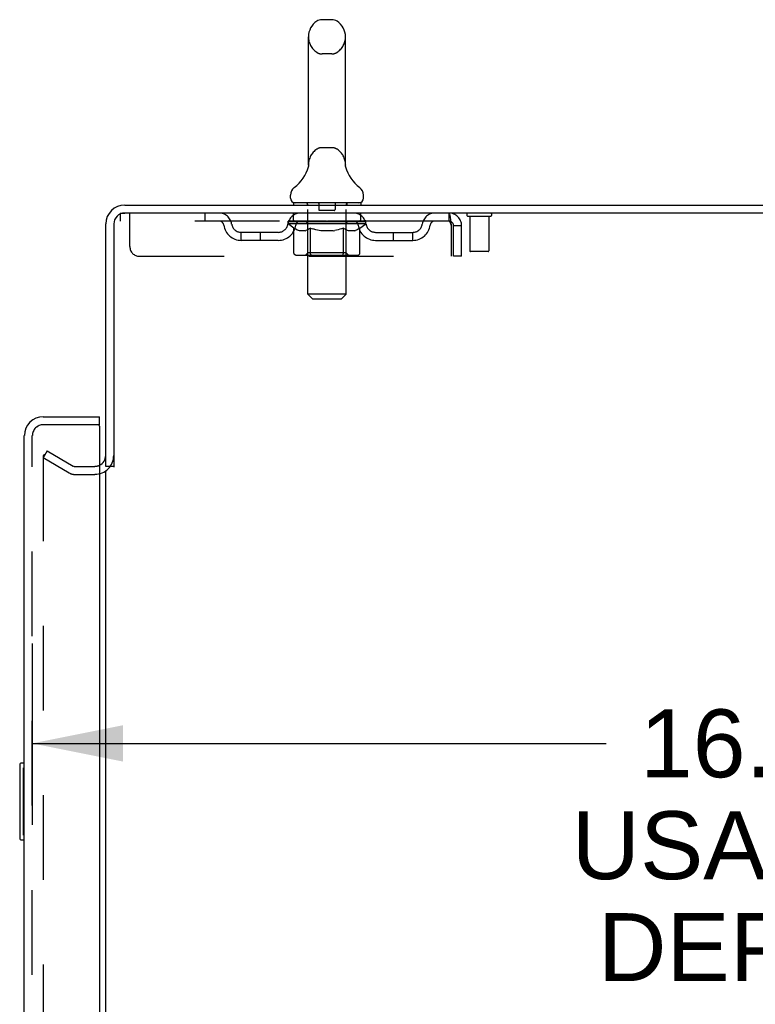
# Model space of a CAD drawing. Header units: inches. Extents: x 0 to 200, y 0 to 129.
# Tile 93 of 97: x 115 to 125, y 72 to 85. Entities that reach past the tile are written whole.
import ezdxf

# ---------------------------------------------------------------- set-up
doc = ezdxf.new("R2010")
doc.units = ezdxf.units.IN
doc.header["$LTSCALE"] = 11
doc.header["$MEASUREMENT"] = 0
doc.linetypes.add('HIDDEN', pattern=[0.2, 0.1, -0.1])
doc.layers.get('0').update_dxf_attribs({"linetype": 'CONTINUOUS'})
for name, color, linetype in [('DEFAULT_2', 8, 'HIDDEN'), ('DIMENSIONS', 7, 'CONTINUOUS'), ('DOOR_ASSEMBLY', 7, 'CONTINUOUS')]:
    doc.layers.add(name, color=color, linetype=linetype)
doc.styles.get("Standard").update_dxf_attribs({"font": 'arial.ttf'})
doc.dimstyles.new('DIMSTYLE_1', dxfattribs={"dimtxt": 0.882353, "dimasz": 1.176471, "dimexe": 0.09, "dimexo": 0.07, "dimgap": 0.0375, "dimtad": 0, "dimtih": 1, "dimtoh": 1, "dimzin": 4, "dimdsep": 46, "dimtxsty": 'Standard', "dimblk": '_FILLED', "dimblk1": '_FILLED', "dimblk2": '_FILLED', "dimcen": 0.09, "dimadec": 3, "dimazin": 1, "dimtfac": 1, "dimtdec": 3, "dimtofl": 0, "dimtmove": 0, "dimatfit": 3, "dimldrblk": '_FILLED', "dimfxl": 0, "dimtolj": 1, "dimtzin": 4, "dimarcsym": 0})

# ---------------------------------------------------------------- blocks, each defined once
blk = doc.blocks.new('_FILLED')
at = {"color": 0, "linetype": 'ByBlock'}
blk.add_solid([(0, 0), (-1, 0.2), (-1, -0.2)], dxfattribs=at)
blk = doc.blocks.new('*D2')
at = {"layer": 'DIMENSIONS', "color": 2, "linetype": 'Continuous'}
for p, q in [((115.342, 77.094), (115.342, 74.739)), ((131.967, 77.094), (131.967, 74.739)), ((115.342, 75.797), (122.799, 75.797)), ((131.967, 75.797), (126.764, 75.797))]:
    blk.add_line(p, q, dxfattribs=at)
at = {"layer": 'DIMENSIONS', "color": 2, "linetype": 'Continuous', "xscale": 1.1764705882, "yscale": 1.1764705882, "zscale": 1.1764705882, "rotation": 180}
blk.add_blockref('_FILLED', (115.342, 75.797), dxfattribs=at)
at = {"layer": 'DIMENSIONS', "color": 2, "linetype": 'Continuous', "xscale": 1.1764705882, "yscale": 1.1764705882, "zscale": 1.1764705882}
blk.add_blockref('_FILLED', (131.967, 75.797), dxfattribs=at)
at = {"layer": 'DIMENSIONS', "color": 2, "linetype": 'Continuous', "insert": (124.781, 76.239), "char_height": 0.8824, "width": 4.85458, "attachment_point": 2, "line_spacing_factor": 0.9}
blk.add_mtext('16.63\\PUSABLE\\PDEPTH', dxfattribs=at)

msp = doc.modelspace()

# ---------------------------------------------------------------- linework, layer by layer
at = {"color": 7, "linetype": 'Continuous'}
for p, q in [((119.235, 85.2), (119.107, 85.2)), ((118.93, 83.315), (118.93, 84.978)), ((119.413, 83.315), (119.413, 84.978)), ((118.928, 83.285), (118.927, 83.284)), ((118.927, 83.284), (118.927, 83.283)), ((118.927, 83.284), (118.927, 83.283)), ((118.929, 83.291), (118.928, 83.29)), ((118.928, 83.29), (118.928, 83.289)), ((118.928, 83.29), (118.928, 83.289)), ((118.928, 83.289), (118.928, 83.289)), ((118.928, 83.289), (118.928, 83.288)), ((118.928, 83.288), (118.928, 83.287)), ((118.928, 83.288), (118.928, 83.287)), ((118.928, 83.287), (118.928, 83.285)), ((118.928, 83.287), (118.928, 83.286)), ((118.928, 83.286), (118.928, 83.285)), ((118.93, 83.302), (118.929, 83.3)), ((118.929, 83.301), (118.929, 83.3)), ((118.929, 83.3), (118.929, 83.299)), ((118.929, 83.3), (118.929, 83.298)), ((118.929, 83.299), (118.929, 83.298)), ((118.929, 83.298), (118.929, 83.297)), ((118.929, 83.298), (118.929, 83.297)), ((118.929, 83.297), (118.929, 83.296)), ((118.929, 83.296), (118.929, 83.295)), ((118.929, 83.296), (118.929, 83.296)), ((118.929, 83.295), (118.929, 83.294)), ((118.929, 83.294), (118.929, 83.294)), ((118.929, 83.294), (118.929, 83.293)), ((118.929, 83.293), (118.929, 83.292)), ((118.929, 83.293), (118.929, 83.292)), ((118.929, 83.292), (118.929, 83.291)), ((118.929, 83.292), (118.929, 83.291)), ((118.93, 83.31), (118.93, 83.315)), ((118.93, 83.31), (118.93, 83.309)), ((118.93, 83.309), (118.93, 83.308)), ((118.93, 83.309), (118.93, 83.308)), ((118.93, 83.308), (118.93, 83.307)), ((118.93, 83.307), (118.93, 83.307)), ((118.93, 83.306), (118.93, 83.306)), ((118.93, 83.305), (118.93, 83.304)), ((118.93, 83.304), (118.93, 83.304)), ((118.93, 83.304), (118.93, 83.303)), ((118.93, 83.303), (118.93, 83.302)), ((118.93, 83.302), (118.93, 83.301)), ((119.413, 83.315), (119.412, 83.31)), ((119.412, 83.309), (119.412, 83.31)), ((119.412, 83.31), (119.412, 83.31)), ((119.413, 83.303), (119.413, 83.304)), ((119.413, 83.302), (119.413, 83.303)), ((119.413, 83.301), (119.413, 83.302)), ((119.413, 83.302), (119.413, 83.302)), ((119.413, 83.3), (119.413, 83.301)), ((119.413, 83.301), (119.413, 83.301)), ((119.413, 83.299), (119.413, 83.3)), ((119.413, 83.298), (119.413, 83.299)), ((119.413, 83.299), (119.413, 83.299)), ((119.413, 83.297), (119.413, 83.298)), ((119.413, 83.298), (119.413, 83.298)), ((119.413, 83.296), (119.413, 83.297)), ((119.413, 83.297), (119.413, 83.297)), ((119.413, 83.294), (119.413, 83.296)), ((119.413, 83.295), (119.413, 83.296)), ((119.413, 83.294), (119.413, 83.295)), ((119.413, 83.293), (119.413, 83.294)), ((119.413, 83.293), (119.413, 83.294)), ((119.413, 83.292), (119.413, 83.293)), ((119.414, 83.291), (119.413, 83.292)), ((119.414, 83.291), (119.413, 83.292)), ((119.414, 83.29), (119.414, 83.291)), ((119.414, 83.289), (119.414, 83.29)), ((119.414, 83.288), (119.414, 83.289)), ((119.414, 83.288), (119.414, 83.289)), ((119.414, 83.287), (119.414, 83.288)), ((119.414, 83.286), (119.414, 83.287)), ((119.414, 83.285), (119.414, 83.286)), ((119.415, 83.284), (119.414, 83.285)), ((119.415, 83.284), (119.415, 83.285)), ((119.415, 83.283), (119.415, 83.284)), ((118.924, 83.27), (118.924, 83.27)), ((119.418, 83.27), (119.418, 83.271)), ((118.696, 82.882), (118.696, 82.92)), ((119.646, 82.882), (119.646, 82.92)), ((118.734, 82.822), (118.734, 82.792)), ((119.609, 82.822), (118.734, 82.822)), ((119.609, 82.822), (119.609, 82.792)), ((116.4, 79.396), (116.296, 79.396))]:
    msp.add_line(p, q, dxfattribs=at)
at = {"color": 3, "linetype": 'Continuous'}
for p, q in [((116.543, 82.792), (134.244, 82.792)), ((134.206, 82.688), (116.543, 82.688)), ((116.296, 79.396), (116.296, 82.546)), ((116.4, 82.546), (116.4, 79.385)), ((116.296, 18.24), (116.296, 79.344))]:
    msp.add_line(p, q, dxfattribs=at)
at = {"color": 7, "linetype": 'Continuous'}
for points in [[(118.93, 83.307), (118.93, 83.306), (118.93, 83.305)], [(119.413, 83.304), (119.412, 83.305), (119.412, 83.306), (119.412, 83.306), (119.412, 83.307), (119.412, 83.308), (119.412, 83.308), (119.412, 83.309)], [(119.412, 83.306), (119.412, 83.306), (119.412, 83.307), (119.412, 83.308), (119.412, 83.308), (119.412, 83.309)], [(119.413, 83.304), (119.413, 83.304), (119.412, 83.305)]]:
    msp.add_lwpolyline(points, dxfattribs=at)
for centre, radius, start, end in [((119.171, 84.978), 0.241, 123.1848, 180), ((119.107, 85.075), 0.125, 90, 123.1848), ((119.235, 85.075), 0.125, 56.8152, 90), ((119.171, 84.978), 0.241, 0, 56.8152), ((118.447, 83.421), 0.5, 306.7414, 344.6791), ((119.895, 83.421), 0.5, 195.3209, 233.2586), ((118.821, 82.92), 0.125, 126.7414, 180), ((119.521, 82.92), 0.125, 0, 53.2586), ((118.756, 82.882), 0.06, 180, 270), ((119.586, 82.882), 0.06, 270, 360)]:
    msp.add_arc(centre, radius, start, end, dxfattribs=at)
at = {"color": 3, "linetype": 'Continuous'}
for centre, radius, start, end in [((116.543, 82.546), 0.246, 90, 180), ((116.543, 82.546), 0.142, 90, 180), ((116.154, 79.539), 0.142, 296.4703, 360)]:
    msp.add_arc(centre, radius, start, end, dxfattribs=at)
at = {"layer": 'DEFAULT_2', "color": 8, "linetype": 'HIDDEN'}
for p, q in [((119.235, 84.755), (119.107, 84.755)), ((119.235, 83.537), (119.107, 83.537)), ((118.924, 83.271), (118.924, 83.27)), ((118.924, 83.27), (118.924, 83.27)), ((118.924, 83.27), (118.924, 83.27)), ((118.924, 83.27), (118.924, 83.27)), ((118.924, 83.27), (118.924, 83.27)), ((119.418, 83.27), (119.418, 83.27)), ((118.914, 82.822), (118.914, 82.792)), ((118.922, 81.632), (118.922, 82.792)), ((119.066, 82.812), (119.066, 82.732)), ((119.276, 82.812), (119.276, 82.732)), ((119.42, 81.632), (119.42, 82.792)), ((119.429, 82.822), (119.429, 82.792)), ((116.484, 82.688), (116.484, 82.584)), ((116.484, 82.688), (116.543, 82.688)), ((116.609, 82.251), (116.609, 82.688)), ((117.584, 82.688), (117.584, 82.584)), ((118.734, 82.584), (118.734, 82.688)), ((119.266, 82.722), (119.076, 82.722)), ((119.609, 82.584), (119.609, 82.688)), ((120.754, 82.688), (120.754, 82.584)), ((120.756, 82.687), (120.754, 82.688)), ((121.292, 82.645), (121.008, 82.645)), ((121.026, 82.645), (121.026, 82.198)), ((121.274, 82.645), (121.274, 82.198)), ((120.754, 82.584), (116.484, 82.584)), ((118.665, 82.547), (118.665, 82.579)), ((118.665, 82.579), (118.91, 82.579)), ((118.742, 82.492), (118.665, 82.547)), ((119.677, 82.547), (118.665, 82.547)), ((118.666, 82.579), (118.666, 82.582)), ((118.762, 82.581), (118.666, 82.582)), ((118.673, 82.579), (118.673, 82.584)), ((118.679, 82.576), (118.679, 82.579)), ((118.679, 82.576), (119.663, 82.576)), ((118.687, 82.576), (118.687, 82.579)), ((118.687, 82.576), (118.687, 82.579)), ((118.695, 82.579), (118.695, 82.584)), ((118.708, 82.576), (118.708, 82.579)), ((118.71, 82.576), (118.71, 82.579)), ((118.733, 82.579), (118.733, 82.584)), ((118.744, 82.576), (118.744, 82.579)), ((118.746, 82.576), (118.746, 82.579)), ((118.762, 82.579), (118.762, 82.581)), ((118.783, 82.579), (118.783, 82.584)), ((118.784, 82.576), (118.784, 82.579)), ((118.785, 82.576), (118.785, 82.579)), ((118.787, 82.576), (118.787, 82.579)), ((118.793, 82.576), (118.793, 82.579)), ((118.793, 82.576), (118.793, 82.579)), ((118.796, 82.576), (118.796, 82.579)), ((118.799, 82.576), (118.799, 82.579)), ((118.802, 82.576), (118.802, 82.579)), ((118.813, 82.576), (118.813, 82.579)), ((118.828, 82.576), (118.828, 82.581)), ((118.828, 82.576), (118.828, 82.579)), ((118.845, 82.576), (118.845, 82.579)), ((118.845, 82.576), (118.845, 82.579)), ((118.846, 82.579), (118.846, 82.584)), ((118.853, 82.576), (118.853, 82.579)), ((118.857, 82.576), (118.857, 82.579)), ((118.864, 82.576), (118.864, 82.579)), ((118.873, 82.576), (118.873, 82.582)), ((118.886, 82.576), (118.886, 82.579)), ((118.888, 82.576), (118.888, 82.579)), ((118.91, 82.576), (118.91, 82.579)), ((118.963, 82.579), (118.914, 82.579)), ((118.918, 82.579), (118.918, 82.584)), ((118.921, 82.17), (118.921, 82.544)), ((118.923, 82.576), (118.923, 82.579)), ((118.927, 82.576), (118.927, 82.579)), ((118.932, 82.576), (118.932, 82.583)), ((118.935, 82.576), (118.935, 82.579)), ((118.944, 82.576), (118.944, 82.579)), ((118.963, 82.576), (118.963, 82.579)), ((119.023, 82.579), (118.976, 82.579)), ((118.992, 82.576), (118.992, 82.579)), ((118.998, 82.579), (118.998, 82.584)), ((119.001, 82.576), (119.001, 82.579)), ((119.003, 82.576), (119.003, 82.583)), ((119.005, 82.576), (119.005, 82.579)), ((119.011, 82.576), (119.011, 82.579)), ((119.023, 82.576), (119.023, 82.579)), ((119.088, 82.579), (119.044, 82.579)), ((119.054, 82.576), (119.054, 82.579)), ((119.08, 82.579), (119.171, 82.584)), ((119.083, 82.579), (119.083, 82.584)), ((119.084, 82.584), (119.083, 82.584)), ((119.084, 82.579), (119.084, 82.584)), ((119.084, 82.576), (119.084, 82.579)), ((119.087, 82.576), (119.087, 82.579)), ((119.088, 82.576), (119.088, 82.579)), ((119.088, 82.576), (119.088, 82.579)), ((119.154, 82.579), (119.116, 82.579)), ((119.12, 82.576), (119.12, 82.579)), ((119.154, 82.576), (119.154, 82.579)), ((119.169, 82.579), (119.169, 82.579)), ((119.169, 82.576), (119.169, 82.579)), ((119.169, 82.576), (119.169, 82.579)), ((119.171, 82.579), (119.171, 82.584)), ((119.171, 82.584), (119.263, 82.579)), ((119.173, 82.576), (119.173, 82.579)), ((119.173, 82.576), (119.173, 82.579)), ((119.173, 82.579), (119.173, 82.579)), ((119.188, 82.576), (119.188, 82.579)), ((119.188, 82.579), (119.226, 82.579)), ((119.222, 82.576), (119.222, 82.579)), ((119.254, 82.576), (119.254, 82.579)), ((119.255, 82.576), (119.255, 82.579)), ((119.255, 82.576), (119.255, 82.579)), ((119.255, 82.579), (119.298, 82.579)), ((119.259, 82.579), (119.259, 82.584)), ((119.259, 82.579), (119.259, 82.584)), ((119.259, 82.584), (119.259, 82.584)), ((119.259, 82.576), (119.259, 82.579)), ((119.288, 82.576), (119.288, 82.579)), ((119.319, 82.576), (119.319, 82.579)), ((119.319, 82.579), (119.366, 82.579)), ((119.331, 82.576), (119.331, 82.579)), ((119.337, 82.576), (119.337, 82.579)), ((119.339, 82.576), (119.339, 82.583)), ((119.341, 82.576), (119.341, 82.579)), ((119.344, 82.579), (119.344, 82.584)), ((119.35, 82.576), (119.35, 82.579)), ((119.379, 82.576), (119.379, 82.579)), ((119.379, 82.579), (119.428, 82.579)), ((119.398, 82.576), (119.398, 82.579)), ((119.407, 82.576), (119.407, 82.579)), ((119.41, 82.576), (119.41, 82.583)), ((119.415, 82.576), (119.415, 82.579)), ((119.419, 82.576), (119.419, 82.579)), ((119.421, 82.17), (119.421, 82.544)), ((119.424, 82.579), (119.424, 82.584)), ((119.432, 82.576), (119.432, 82.579)), ((119.432, 82.579), (119.593, 82.579)), ((119.454, 82.576), (119.454, 82.579)), ((119.457, 82.576), (119.457, 82.579)), ((119.469, 82.576), (119.469, 82.582)), ((119.478, 82.576), (119.478, 82.579)), ((119.485, 82.576), (119.485, 82.579)), ((119.489, 82.576), (119.489, 82.579)), ((119.496, 82.579), (119.496, 82.584)), ((119.498, 82.576), (119.498, 82.579)), ((119.498, 82.576), (119.498, 82.579)), ((119.514, 82.576), (119.514, 82.581)), ((119.514, 82.576), (119.514, 82.579)), ((119.529, 82.576), (119.529, 82.579)), ((119.54, 82.576), (119.54, 82.579)), ((119.544, 82.576), (119.544, 82.579)), ((119.546, 82.576), (119.546, 82.579)), ((119.549, 82.576), (119.549, 82.579)), ((119.549, 82.576), (119.549, 82.579)), ((119.555, 82.576), (119.555, 82.579)), ((119.557, 82.576), (119.557, 82.579)), ((119.558, 82.576), (119.558, 82.579)), ((119.559, 82.579), (119.559, 82.584)), ((119.596, 82.576), (119.596, 82.579)), ((119.598, 82.576), (119.598, 82.579)), ((119.598, 82.491), (119.677, 82.547)), ((119.609, 82.579), (119.609, 82.584)), ((119.632, 82.576), (119.632, 82.579)), ((119.634, 82.576), (119.634, 82.579)), ((119.647, 82.579), (119.647, 82.584)), ((119.655, 82.576), (119.655, 82.579)), ((119.656, 82.576), (119.656, 82.579)), ((119.663, 82.576), (119.663, 82.579)), ((119.67, 82.579), (119.67, 82.584)), ((119.677, 82.547), (119.677, 82.584)), ((120.787, 82.521), (120.787, 82.126)), ((120.817, 82.126), (120.817, 82.521)), ((120.921, 82.521), (120.817, 82.521)), ((120.921, 82.126), (120.921, 82.521)), ((118.057, 82.333), (118.057, 82.437)), ((118.539, 82.437), (118.057, 82.437)), ((118.307, 82.333), (118.307, 82.437)), ((118.742, 82.167), (118.742, 82.492)), ((118.742, 82.492), (118.754, 82.484)), ((118.766, 82.477), (118.754, 82.485)), ((118.778, 82.471), (118.766, 82.477)), ((118.789, 82.466), (118.777, 82.471)), ((118.801, 82.461), (118.789, 82.466)), ((118.812, 82.458), (118.8, 82.461)), ((118.887, 82.458), (118.812, 82.458)), ((118.887, 82.458), (118.898, 82.461)), ((118.91, 82.466), (118.898, 82.461)), ((118.921, 82.471), (118.91, 82.466)), ((118.933, 82.477), (118.921, 82.471)), ((118.944, 82.484), (118.933, 82.477)), ((118.956, 82.492), (118.944, 82.484)), ((118.956, 82.167), (118.956, 82.492)), ((118.956, 82.492), (118.98, 82.484)), ((119.003, 82.477), (118.979, 82.484)), ((119.025, 82.471), (119.002, 82.477)), ((119.048, 82.466), (119.025, 82.471)), ((119.07, 82.461), (119.047, 82.466)), ((119.092, 82.458), (119.07, 82.461)), ((119.25, 82.458), (119.092, 82.458)), ((119.25, 82.458), (119.272, 82.461)), ((119.294, 82.466), (119.272, 82.461)), ((119.316, 82.471), (119.294, 82.466)), ((119.339, 82.477), (119.316, 82.471)), ((119.361, 82.484), (119.338, 82.477)), ((119.384, 82.491), (119.361, 82.484)), ((119.384, 82.167), (119.384, 82.491)), ((119.384, 82.491), (119.395, 82.484)), ((119.406, 82.477), (119.395, 82.484)), ((119.417, 82.471), (119.406, 82.477)), ((119.428, 82.466), (119.417, 82.471)), ((119.439, 82.461), (119.428, 82.466)), ((119.45, 82.458), (119.439, 82.461)), ((119.533, 82.458), (119.45, 82.458)), ((119.533, 82.458), (119.543, 82.461)), ((119.554, 82.466), (119.543, 82.461)), ((119.565, 82.471), (119.554, 82.466)), ((119.576, 82.477), (119.565, 82.471)), ((119.587, 82.484), (119.576, 82.477)), ((119.598, 82.491), (119.587, 82.484)), ((119.598, 82.167), (119.598, 82.491)), ((119.803, 82.437), (120.286, 82.437)), ((120.036, 82.333), (120.036, 82.437)), ((120.286, 82.333), (120.286, 82.437)), ((118.539, 82.333), (118.057, 82.333)), ((119.803, 82.333), (120.286, 82.333)), ((119.564, 82.138), (118.776, 82.138)), ((118.921, 82.17), (118.889, 82.138)), ((119.421, 82.17), (118.921, 82.17)), ((119.367, 82.138), (119.369, 82.138)), ((119.373, 82.14), (119.375, 82.141)), ((119.375, 82.141), (119.377, 82.143)), ((119.421, 82.17), (119.453, 82.138)), ((121.264, 82.188), (121.036, 82.188)), ((116.734, 82.126), (120.787, 82.126)), ((120.921, 82.126), (120.817, 82.126)), ((118.982, 81.572), (118.922, 81.632)), ((119.42, 81.632), (118.922, 81.632)), ((119.36, 81.572), (119.42, 81.632)), ((118.982, 81.572), (119.36, 81.572)), ((115.536, 79.597), (115.484, 79.507)), ((115.536, 79.597), (115.875, 79.4)), ((115.484, 79.526), (115.484, 18.058)), ((115.823, 79.31), (115.484, 79.507)), ((115.892, 79.396), (116.154, 79.396)), ((115.892, 79.292), (116.154, 79.292))]:
    msp.add_line(p, q, dxfattribs=at)
for points in [[(120.756, 82.687), (120.759, 82.684), (120.761, 82.679), (120.763, 82.672), (120.766, 82.662), (120.768, 82.652), (120.771, 82.639), (120.773, 82.625), (120.775, 82.61), (120.778, 82.594), (120.78, 82.576), (120.782, 82.558), (120.785, 82.54), (120.787, 82.521)], [(120.763, 82.578), (120.761, 82.581), (120.759, 82.582), (120.756, 82.584), (120.754, 82.584)], [(120.763, 82.578), (120.766, 82.574), (120.768, 82.57), (120.771, 82.566), (120.773, 82.56), (120.775, 82.555), (120.778, 82.548), (120.78, 82.542), (120.782, 82.535), (120.785, 82.528), (120.787, 82.521)], [(118.776, 82.138), (118.772, 82.138), (118.768, 82.139), (118.764, 82.14), (118.76, 82.141), (118.757, 82.143), (118.753, 82.146), (118.75, 82.148), (118.748, 82.152), (118.745, 82.155), (118.744, 82.159), (118.743, 82.163), (118.742, 82.167)], [(118.973, 82.138), (118.971, 82.138), (118.969, 82.139), (118.967, 82.14), (118.965, 82.141), (118.963, 82.143), (118.962, 82.146), (118.96, 82.148), (118.959, 82.152), (118.958, 82.155), (118.957, 82.159), (118.956, 82.163), (118.956, 82.167)], [(119.369, 82.138), (119.371, 82.139), (119.373, 82.14)], [(119.377, 82.143), (119.378, 82.146), (119.38, 82.148), (119.381, 82.152), (119.382, 82.155)], [(119.378, 82.146), (119.38, 82.148), (119.381, 82.152)], [(119.382, 82.155), (119.383, 82.159), (119.384, 82.163), (119.384, 82.167)], [(119.383, 82.159), (119.384, 82.163), (119.384, 82.167)], [(119.564, 82.138), (119.568, 82.138), (119.572, 82.139), (119.576, 82.14), (119.58, 82.141), (119.583, 82.143), (119.587, 82.146), (119.59, 82.148), (119.593, 82.152), (119.595, 82.155), (119.597, 82.159), (119.598, 82.163), (119.598, 82.167)], [(115.501, 79.546), (115.499, 79.546), (115.497, 79.546), (115.495, 79.545), (115.493, 79.545), (115.492, 79.544), (115.49, 79.542), (115.489, 79.541), (115.487, 79.539), (115.486, 79.537), (115.485, 79.535), (115.485, 79.533), (115.484, 79.531), (115.484, 79.529), (115.484, 79.526)], [(115.509, 79.544), (115.507, 79.545), (115.505, 79.546), (115.503, 79.546), (115.501, 79.546), (115.501, 79.546)]]:
    msp.add_lwpolyline(points, dxfattribs=at)
for centre, radius, start, end in [((119.171, 84.978), 0.241, 180, 236.8152), ((119.171, 84.978), 0.241, 303.1848, 360), ((119.107, 84.88), 0.125, 236.8152, 270), ((119.235, 84.88), 0.125, 270, 303.1848), ((119.171, 83.315), 0.241, 123.1848, 180), ((119.107, 83.412), 0.125, 90, 123.1848), ((119.235, 83.412), 0.125, 56.8152, 90), ((119.171, 83.315), 0.241, 0, 56.8152), ((118.892, 82.792), 0.03, 0, 90), ((119.056, 82.812), 0.01, 0, 90), ((119.286, 82.812), 0.01, 90, 180), ((119.45, 82.792), 0.03, 90, 180), ((117.767, 82.521), 0.167, 8.0716, 90), ((118.829, 82.521), 0.167, 90, 171.9284), ((119.076, 82.732), 0.01, 180, 270), ((119.266, 82.732), 0.01, 270, 360), ((119.514, 82.521), 0.167, 8.0716, 90), ((120.575, 82.521), 0.167, 90, 171.9284), ((120.754, 82.521), 0.167, 0, 90), ((121.008, 82.667), 0.0215, 90, 270), ((121.292, 82.667), 0.0215, 270, 90), ((117.768, 82.522), 0.0625, 7.9863, 90), ((118.057, 82.562), 0.229, 187.9863, 270), ((118.057, 82.562), 0.125, 188.0716, 270), ((118.539, 82.562), 0.125, 270, 351.9284), ((118.539, 82.562), 0.229, 270, 352.0137), ((118.828, 82.522), 0.0625, 90, 172.0137), ((118.889, 82.544), 0.0318, 0, 90), ((119.453, 82.544), 0.0318, 90, 180), ((119.514, 82.522), 0.0625, 7.9863, 90), ((119.803, 82.562), 0.229, 187.9863, 270), ((119.803, 82.562), 0.125, 188.0716, 270), ((120.286, 82.562), 0.125, 270, 351.9284), ((120.286, 82.562), 0.229, 270, 352.0137), ((120.574, 82.522), 0.0625, 90, 172.0137), ((120.754, 82.521), 0.063, 0, 90), ((116.734, 82.251), 0.125, 180, 270), ((121.036, 82.198), 0.01, 180, 270), ((121.264, 82.198), 0.01, 270, 360), ((116.154, 79.539), 0.246, 270, 360), ((115.892, 79.429), 0.033, 240, 270), ((116.154, 79.539), 0.142, 270, 296.4703), ((115.892, 79.429), 0.137, 240, 270)]:
    msp.add_arc(centre, radius, start, end, dxfattribs=at)
for centre, major_axis, ratio, start_param, end_param in [((119.171, 82.584), (0.506, 0.005), 0.05963, 9.249616, 9.431313), ((119.171, 82.584), (0.506, 0), 0.060556, -3.083241, -2.96706), ((119.171, 82.584), (0.506, 0.011), 0.05688, 2.791345, 2.965878), ((118.684, 82.575), (0.158, -0.002), 0.05963, 0.605815, 1.645666), ((118.63, 82.575), (0.158, 0.002), 0.05963, 0.25549, 1.295341), ((119.171, 82.584), (0.506, -0.005), 0.05963, -2.96643, -2.791898), ((118.63, 82.569), (0.158, 0.003), 0.05688, 1.20151, 1.294789), ((118.684, 82.569), (0.158, 0), 0.060556, 1.551758, 1.645036), ((118.649, 82.569), (0.158, 0.002), 0.05963, 1.170259, 1.376596), ((118.685, 82.571), (0.131, 0.001), 0.05963, 1.065228, 1.614276), ((118.669, 82.571), (0.131, 0.003), 0.05688, 0.890143, 1.43919), ((118.716, 82.571), (0.131, 0), 0.060556, 1.240391, 1.789438), ((119.171, 82.584), (0.506, 0.015), 0.052395, 2.616403, 2.790936), ((118.734, 82.575), (0.158, -0.003), 0.05688, 0.7809, 1.820751), ((118.627, 82.575), (0.158, 0.003), 0.05688, 0.080405, 1.120256), ((119.171, 82.584), (0.506, -0.011), 0.05688, -2.791345, -2.616812), ((118.627, 82.569), (0.158, 0.005), 0.052395, 1.026568, 1.119847), ((118.734, 82.569), (0.158, -0.002), 0.05963, 1.72692, 1.820198), ((118.669, 82.571), (0.131, 0.004), 0.052395, 0.715201, 1.264248), ((118.76, 82.571), (0.131, -0.001), 0.05963, 1.415553, 1.9646), ((119.171, 82.584), (0.506, 0.02), 0.046319, 2.441654, 2.616187), ((118.798, 82.575), (0.158, -0.005), 0.052395, 0.955842, 1.995693), ((118.64, 82.575), (0.158, 0.005), 0.052395, -0.094537, 0.945314), ((119.171, 82.584), (0.506, -0.015), 0.052395, -2.616403, -2.44187), ((118.64, 82.569), (0.158, 0.006), 0.046319, 0.851819, 0.945098), ((118.798, 82.569), (0.158, -0.003), 0.05688, 1.902006, 1.995284), ((118.684, 82.571), (0.131, 0.005), 0.046319, 0.540452, 1.089499), ((118.817, 82.571), (0.131, -0.003), 0.05688, 1.590638, 2.139686), ((118.649, 82.575), (0.158, 0), 0.060556, 0.430652, 0.777569), ((119.171, 82.584), (0.506, 0.024), 0.038841, 2.267123, 2.441656), ((118.872, 82.575), (0.158, -0.006), 0.046319, 1.130591, 2.170442), ((119.171, 82.584), (0.506, -0.02), 0.046319, -2.441654, -2.267121), ((118.67, 82.575), (0.158, 0.006), 0.046319, -0.269286, 0.770565), ((118.67, 82.569), (0.158, 0.007), 0.038841, 0.677289, 0.770567), ((118.872, 82.569), (0.158, -0.005), 0.052395, 2.076947, 2.170226), ((118.713, 82.571), (0.131, 0.006), 0.038841, 0.365921, 0.914969), ((118.885, 82.571), (0.131, -0.004), 0.052395, 1.76558, 2.314627), ((119.171, 82.584), (0.506, 0.027), 0.030195, 2.09281, 2.267343), ((118.956, 82.575), (0.158, -0.007), 0.038841, 1.305122, 2.344973), ((119.171, 82.584), (0.506, -0.024), 0.038841, -2.267123, -2.092591), ((118.715, 82.575), (0.158, 0.007), 0.038841, -0.443817, 0.596034), ((118.715, 82.569), (0.158, 0.008), 0.030195, 0.502975, 0.596254), ((118.956, 82.569), (0.158, -0.006), 0.046319, 2.251696, 2.344975), ((118.757, 82.571), (0.131, 0.007), 0.030195, 0.191608, 0.740655), ((118.961, 82.571), (0.131, -0.005), 0.046319, 1.940329, 2.489376), ((118.774, 82.575), (0.158, 0.008), 0.030195, -0.61813, 0.421721), ((119.171, 82.584), (0.506, 0.029), 0.020645, 1.918687, 2.09322), ((119.047, 82.575), (0.158, -0.008), 0.030195, 1.479435, 2.519286), ((119.171, 82.584), (0.506, -0.027), 0.030195, -2.09281, -1.918277), ((118.774, 82.569), (0.158, 0.009), 0.020645, 0.328852, 0.422131), ((119.047, 82.569), (0.158, -0.007), 0.038841, 2.426227, 2.519505), ((118.813, 82.571), (0.131, 0.007), 0.020645, 0.017485, 0.566532), ((119.044, 82.571), (0.131, -0.006), 0.038841, 2.11486, 2.663907), ((118.844, 82.575), (0.158, 0.009), 0.020645, -0.792253, 0.247598), ((119.171, 82.584), (0.506, 0.03), 0.010478, 1.744704, 1.919237), ((119.141, 82.575), (0.158, -0.009), 0.020645, 1.653558, 2.693409), ((119.171, 82.584), (0.506, -0.029), 0.020645, -1.918687, -1.744154), ((118.844, 82.569), (0.158, 0.009), 0.010478, 0.154869, 0.248148), ((119.141, 82.569), (0.158, -0.008), 0.030195, 2.60054, 2.693819), ((118.88, 82.571), (0.131, 0.008), 0.010478, 6.126688, 6.675735), ((119.13, 82.571), (0.131, -0.007), 0.030195, 2.289173, 2.83822), ((118.925, 82.575), (0.158, 0.009), 0.010478, -0.966236, -0.000846), ((119.236, 82.575), (0.158, -0.009), 0.010478, 1.827541, 2.867392), ((119.171, 82.584), (0.506, -0.03), 0.010478, -1.744704, -1.570171), ((119.236, 82.569), (0.158, -0.009), 0.020645, 2.774664, 2.867942), ((119.218, 82.571), (0.131, -0.007), 0.020645, 2.463296, 3.012344), ((119.107, 82.575), (0.158, 0.009), 0.010478, 0.274201, 1.314052), ((119.038, 82.571), (0.131, 0.008), 0.010478, -0.000483, 0.504314), ((119.013, 82.569), (0.158, 0.009), 0.010478, 0.099668, 0.192946), ((119.171, 82.584), (0.506, 0.03), 0.010478, -1.571421, -1.396888), ((119.329, 82.569), (0.158, -0.009), 0.010478, 2.948646, 3.041925), ((119.304, 82.571), (0.131, -0.008), 0.010478, 2.637279, 3.142076), ((119.202, 82.575), (0.158, 0.009), 0.020645, 0.448184, 1.488034), ((119.124, 82.571), (0.131, 0.007), 0.020645, 0.129249, 0.678296), ((119.107, 82.569), (0.158, 0.009), 0.020645, 0.273651, 0.366929), ((119.171, 82.584), (0.506, 0.029), 0.020645, -1.397439, -1.222906), ((119.417, 82.575), (0.158, -0.009), 0.010478, -3.140747, -2.175357), ((119.171, 82.584), (0.506, -0.03), 0.010478, 1.222355, 1.396888), ((119.296, 82.575), (0.158, 0.008), 0.030195, 0.622307, 1.662158), ((119.212, 82.571), (0.131, 0.007), 0.030195, 0.303372, 0.852419), ((119.463, 82.571), (0.131, -0.008), 0.010478, 2.749043, 3.29809), ((119.498, 82.575), (0.158, -0.009), 0.020645, 2.893995, 3.933846), ((119.202, 82.569), (0.158, 0.008), 0.030195, 0.447774, 0.541052), ((119.498, 82.569), (0.158, -0.009), 0.010478, 2.893445, 2.986723), ((119.171, 82.584), (0.506, 0.027), 0.030195, -1.223315, -1.048783), ((119.171, 82.584), (0.506, -0.029), 0.020645, 1.048373, 1.222906), ((119.386, 82.575), (0.158, 0.007), 0.038841, 0.79662, 1.836471), ((119.298, 82.571), (0.131, 0.006), 0.038841, 0.477686, 1.026733), ((119.529, 82.571), (0.131, -0.007), 0.020645, 2.57506, 3.124108), ((119.569, 82.575), (0.158, -0.008), 0.030195, 2.719872, 3.759723), ((119.47, 82.575), (0.158, 0.006), 0.046319, 0.971151, 2.011002), ((119.296, 82.569), (0.158, 0.007), 0.038841, 0.622087, 0.715366), ((119.569, 82.569), (0.158, -0.009), 0.020645, 2.719462, 2.812741), ((119.171, 82.584), (0.506, 0.024), 0.038841, -1.049002, -0.874469), ((119.171, 82.584), (0.506, -0.027), 0.030195, 0.87425, 1.048783), ((119.381, 82.571), (0.131, 0.005), 0.046319, 0.652216, 1.201263), ((119.544, 82.575), (0.158, 0.005), 0.052395, 1.1459, 2.185751), ((119.585, 82.571), (0.131, -0.007), 0.030195, 2.400937, 2.949985), ((119.627, 82.575), (0.158, -0.007), 0.038841, 2.545558, 3.585409), ((119.457, 82.571), (0.131, 0.004), 0.052395, 0.826965, 1.376012), ((119.386, 82.569), (0.158, 0.006), 0.046319, 0.796618, 0.889896), ((119.627, 82.569), (0.158, -0.008), 0.030195, 2.545339, 2.638617), ((119.608, 82.575), (0.158, 0.003), 0.05688, 1.320842, 2.360692), ((119.171, 82.584), (0.506, 0.02), 0.046319, -0.874471, -0.699939), ((119.171, 82.584), (0.506, -0.024), 0.038841, 0.699936, 0.874469), ((119.672, 82.575), (0.158, -0.006), 0.046319, 2.371028, 3.410879), ((119.629, 82.571), (0.131, -0.006), 0.038841, 2.226624, 2.775671), ((119.658, 82.575), (0.158, 0.002), 0.05963, 1.495927, 2.535778), ((119.525, 82.571), (0.131, 0.003), 0.05688, 1.001907, 1.550954), ((119.702, 82.575), (0.158, -0.005), 0.052395, 2.196279, 3.23613), ((119.47, 82.569), (0.158, 0.005), 0.052395, 0.971367, 1.064645), ((119.658, 82.571), (0.131, -0.005), 0.046319, 2.052093, 2.601141), ((119.693, 82.575), (0.158, 0), 0.060556, 1.671089, 2.71094), ((119.672, 82.569), (0.158, -0.007), 0.038841, 2.371026, 2.464304), ((119.716, 82.575), (0.158, -0.003), 0.05688, 2.021337, 3.061188), ((119.171, 82.584), (0.506, 0.015), 0.052395, -0.699723, -0.52519), ((119.171, 82.584), (0.506, -0.02), 0.046319, 0.525406, 0.699939), ((119.713, 82.575), (0.158, -0.002), 0.05963, 1.846251, 2.886102), ((119.582, 82.571), (0.131, 0.001), 0.05963, 1.176993, 1.72604), ((119.673, 82.571), (0.131, -0.004), 0.052395, 1.877344, 2.426392), ((119.626, 82.571), (0.131, 0), 0.060556, 1.352155, 1.901202), ((119.673, 82.571), (0.131, -0.003), 0.05688, 1.702402, 2.25145), ((119.657, 82.571), (0.131, -0.001), 0.05963, 1.527317, 2.076364), ((119.544, 82.569), (0.158, 0.003), 0.05688, 1.146309, 1.239587), ((119.702, 82.569), (0.158, -0.006), 0.046319, 2.196495, 2.289773), ((119.171, 82.584), (0.506, 0.011), 0.05688, -0.524781, -0.350248), ((119.171, 82.584), (0.506, -0.015), 0.052395, 0.350657, 0.52519), ((119.608, 82.569), (0.158, 0.002), 0.05963, 1.321394, 1.414673), ((119.716, 82.569), (0.158, -0.005), 0.052395, 2.021746, 2.115024), ((119.171, 82.584), (0.506, 0.005), 0.05963, -0.349695, -0.175162), ((119.171, 82.584), (0.506, -0.011), 0.05688, 0.175715, 0.350248), ((119.658, 82.569), (0.158, 0), 0.060556, 1.496556, 1.589835), ((119.713, 82.569), (0.158, -0.003), 0.05688, 1.846804, 1.940083), ((119.693, 82.569), (0.158, -0.002), 0.05963, 1.671719, 1.764997), ((119.171, 82.584), (0.506, 0), 0.060556, -0.174533, 0), ((119.171, 82.584), (0.506, -0.005), 0.05963, 0.000629, 0.175162)]:
    msp.add_ellipse(centre, major_axis=major_axis, ratio=ratio, start_param=start_param, end_param=end_param, dxfattribs=at)
at = {"layer": 'DOOR_ASSEMBLY', "color": 3, "linetype": 'Continuous'}
for p, q in [((115.485, 80.042), (116.217, 80.042)), ((116.217, 79.918), (116.217, 17.666)), ((115.238, 17.789), (115.238, 79.796))]:
    msp.add_line(p, q, dxfattribs=at)
at = {"layer": 'DOOR_ASSEMBLY', "color": 7, "linetype": 'Continuous'}
for p, q in [((116.217, 79.938), (116.217, 80.042)), ((116.217, 79.938), (116.197, 79.938)), ((115.178, 75.527), (115.178, 74.557)), ((115.238, 75.542), (115.193, 75.542)), ((115.225, 75.442), (115.225, 74.642)), ((115.193, 74.542), (115.238, 74.542))]:
    msp.add_line(p, q, dxfattribs=at)
at = {"layer": 'DOOR_ASSEMBLY', "color": 8, "linetype": 'HIDDEN'}
for p, q in [((116.197, 79.938), (115.485, 79.938)), ((115.342, 17.789), (115.342, 79.796))]:
    msp.add_line(p, q, dxfattribs=at)
at = {"layer": 'DOOR_ASSEMBLY', "color": 7, "linetype": 'Continuous'}
for points in [[(115.223, 75.478), (115.224, 75.473), (115.224, 75.467), (115.224, 75.461), (115.225, 75.455), (115.225, 75.448), (115.225, 75.442)], [(115.225, 74.642), (115.225, 74.636), (115.225, 74.63), (115.224, 74.623), (115.224, 74.617), (115.224, 74.612), (115.223, 74.606)]]:
    msp.add_lwpolyline(points, dxfattribs=at)
at = {"layer": 'DOOR_ASSEMBLY', "color": 3, "linetype": 'Continuous'}
for centre, radius, start, end in [((115.485, 79.796), 0.246, 90, 180), ((116.197, 79.918), 0.02, 0, 90)]:
    msp.add_arc(centre, radius, start, end, dxfattribs=at)
at = {"layer": 'DOOR_ASSEMBLY', "color": 8, "linetype": 'HIDDEN'}
msp.add_arc((115.485, 79.796), 0.142, 90, 180, dxfattribs=at)
at = {"layer": 'DOOR_ASSEMBLY', "color": 7, "linetype": 'Continuous'}
for centre, radius, start, end in [((115.402, 79.652), 0.26, 87.3791, 90), ((115.193, 75.527), 0.015, 90, 180), ((115.223, 75.527), 0.015, 0, 90), ((115.193, 74.557), 0.015, 180, 270), ((115.223, 74.557), 0.015, 270, 360)]:
    msp.add_arc(centre, radius, start, end, dxfattribs=at)

# ---------------------------------------------------------------- dimensions: what is measured, and where the dimension line sits
at = {"layer": 'DIMENSIONS', "color": 2, "linetype": 'Continuous'}
dim = msp.add_linear_dim(base=(131.967069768, 75.79735853), p1=(115.342069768, 77.163514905), p2=(131.967069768, 77.163514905), text='<>\\PUSABLE\\PDEPTH', dimstyle='DIMSTYLE_1', dxfattribs=at)
dim.commit()
dim.dimension.update_dxf_attribs({"geometry": '*D2', "text_midpoint": (124.781351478, 74.473829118), "dimtype": 160})

doc.saveas('drawing.dxf')
